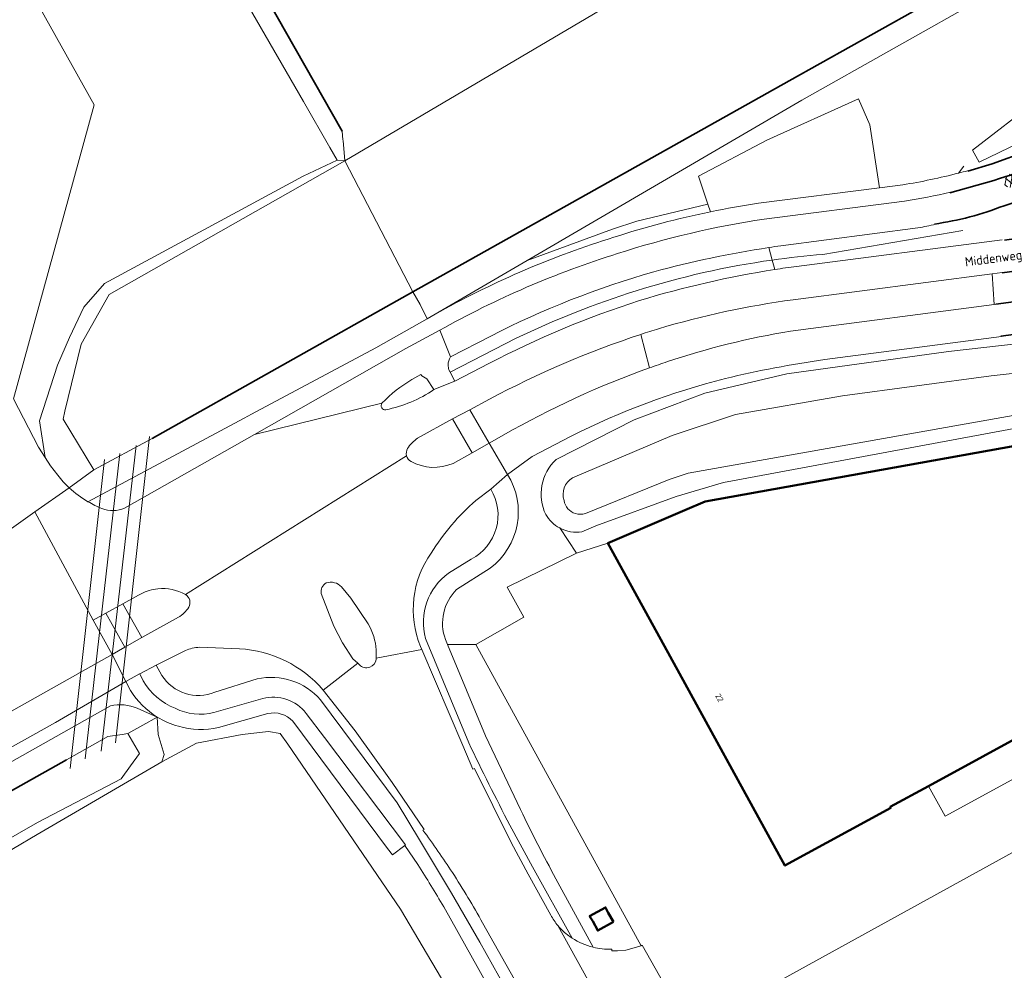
# Model space of a CAD drawing. Header units: metres. Extents: x 113441 to 115918, y 474822 to 477887.
# Tile 79 of 145: x 114258 to 114365, y 476335 to 476439. Entities that reach past the tile are written whole.
import ezdxf
from ezdxf.enums import TextEntityAlignment as Align

# ---------------------------------------------------------------- set-up
doc = ezdxf.new("R2010")
doc.units = ezdxf.units.M
doc.layers.get('0').update_dxf_attribs({"color": 252})
for name, color, linetype, lineweight in [('B-WE-GK-BESCHOEIING-G', 252, 'GK-BESCHOEIING', 35), ('B-WE-GR-GRAS-GV', 252, 'Continuous', 13), ('B-WE-GR-GROENVOORZIENING-GV', 252, 'Continuous', 18), ('B-WE-IE-TERREINAFSCHEIDING_KUNSTMATIG_HEKWERK-G', 252, 'IE-TERREINAFSCHEIDING-KUNSTMATIG', 18), ('B-WE-KW-KUNSTWERK_DUIKER-G', 252, 'Continuous', 18), ('B-WE-OG-BEBOUWING-GV', 7, 'Continuous', 50), ('B-WE-OG-BEBOUWING-T18', 7, 'Continuous', 50), ('B-WE-OG-BEBOUWING_LAGE TRAFO-GV', 7, 'Continuous', 50), ('B-WE-OG-TERREIN_CULTUURSCHEIDING-G', 7, 'Continuous', 18), ('B-WE-OG-TERREIN_ERF-GV', 252, 'Continuous', 18), ('B-WE-OG-TOPOGRAFIE-T18', 7, 'Continuous', 18), ('B-WE-OG-WATER-GV', 252, 'Continuous', 18), ('B-WE-OG-WATER_SLOOT-GV', 252, 'Continuous', 18), ('B-WE-OG-WEG-GV', 252, 'Continuous', 18), ('B-WE-VH-KANTVERHARDING_ASFALT-G', 60, 'Continuous', 35), ('B-WE-VH-KANTVERHARDING_BETONSTRAATSTEEN-G', 60, 'Continuous', 35), ('B-WE-VH-VERHARDING_ASFALT-S', 252, 'Continuous', 18), ('B-WE-VH-VERHARDING_GESLOTEN-GV', 252, 'Continuous', 18), ('B-WE-VH-VERHARDING_OPEN-GV', 252, 'Continuous', 18)]:
    doc.layers.add(name, color=color, linetype=linetype, lineweight=lineweight)
doc.layers.get('0').freeze()
doc.styles.add('NLCS-ISO', font='NLCS-ISO.ttf')
doc.styles.add('NLCS-ISO-ANNOTATIEF-T18', font='NLCS-ISO.ttf', dxfattribs={"height": 1.8})
doc.linetypes.add('GK-BESCHOEIING', pattern='A,30,-5,[1,NLCS.SHX,S=1,R=0,X=0,Y=0],-5', length=40)
doc.linetypes.add('IE-TERREINAFSCHEIDING-KUNSTMATIG', pattern='A,4,[82,NLCS.SHX,S=0.75,R=90,X=0,Y=0],4,-2', length=10)

# ---------------------------------------------------------------- blocks, each defined once
blk = doc.blocks.new('SVH-ASFALT-SO')
at = {"ltscale": 0.1}
for p, q in [((-2.02, 1.3), (-1.1, 2.9)), ((0.22, -0.04), (-1.38, 2.73)), ((-1.15, 0.42), (0.57, 3.38)), ((1.65, -0.13), (-0.28, 3.22)), ((0, 0), (1.96, 3.4)), ((2.92, 0.07), (0.99, 3.42)), ((1.31, -0.14), (3.19, 3.13)), ((4.02, 0.57), (2.43, 3.33)), ((2.79, 0.04), (4.24, 2.55)), ((4.7, 1.8), (4.29, 2.51)), ((-1.63, 0.76), (-2.07, 1.52))]:
    blk.add_line(p, q, dxfattribs=at)
at = {"style": 'NLCS-ISO'}
blk.add_attdef('KLEUR', text='', height=1.8, dxfattribs=at).set_placement((6.35, 1.54), align=Align.MIDDLE_LEFT)
at = {"style": 'NLCS-ISO', "flags": 1}
blk.add_attdef('FUNCTIE', text='', height=1.8, dxfattribs=at).set_placement((0.87, -2.83), align=Align.MIDDLE_CENTER)

msp = doc.modelspace()

# ---------------------------------------------------------------- linework, layer by layer
at = {"layer": 'B-WE-GK-BESCHOEIING-G', "ltscale": 0.5, "flags": 128}
for points in [[(114240.808, 476519.085), (114240.656, 476518.651), (114266.306, 476473.399), (114292.698, 476426.926)], [(114361.751, 476443.796), (114341.451, 476432.427), (114300.422, 476409.377)], [(114300.422, 476409.377), (114271.958, 476393.386)], [(114262.625, 476358.32), (114229.769, 476339.913), (114226.369, 476339.13), (114225.153, 476338.435)]]:
    msp.add_lwpolyline(points, dxfattribs=at)
at = {"layer": 'B-WE-GR-GRAS-GV'}
for points in [[(114205.258, 476537.685), (114265.655, 476429.796), (114256.85, 476397.717), (114259.577, 476392.449), (114260.307, 476391.301), (114259.665, 476395.309), (114261.655, 476401.394), (114262.957, 476404.427), (114264.526, 476407.719), (114266.784, 476410.293), (114288.437, 476422.023), (114292.154, 476423.748), (114291.351, 476425.143), (114288.471, 476430.149), (114261.354, 476477.128)], [(114362.991, 476441.7), (114342.829, 476430.296), (114312.872, 476412.813), (114322.195, 476416.242), (114324.836, 476417.084), (114332.6, 476418.958), (114331.565, 476422.002), (114339.02, 476425.944), (114349.022, 476430.43), (114350.25, 476427.62), (114351.323, 476420.741), (114353.856, 476421.064)], [(114359.949, 476422.345), (114360.523, 476423.111)], [(114272.517, 476363.003), (114272.626, 476361.08), (114273.283, 476358.922), (114273.003, 476358.133), (114276.818, 476360.148), (114281.792, 476361.101), (114284.65, 476361.418), (114285.92, 476361.207), (114286.767, 476360.042), (114299.043, 476342.051), (114312.272, 476319.72), (114345.293, 476261.405), (114363.528, 476229.93), (114375.138, 476207.219), (114376.831, 476202.668), (114376.937, 476198.752), (114375.243, 476192.614), (114373.127, 476189.439), (114369.528, 476186.052), (114359.686, 476179.702), (114327.595, 476161.544), (114283.635, 476137.828), (114197.91, 476090.203)], [(114284.585, 476363.372), (114279.2, 476361.877)], [(114300.953, 476346.915), (114299.52, 476348.972), (114298.177, 476347.965), (114297.652, 476348.665), (114287.306, 476362.566)], [(114375.138, 476207.219), (114363.528, 476229.93), (114345.293, 476261.405), (114312.272, 476319.72), (114299.043, 476342.051), (114286.767, 476360.042), (114285.92, 476361.207), (114284.65, 476361.418), (114281.792, 476361.101), (114276.818, 476360.148), (114273.003, 476358.133), (114259.436, 476350.173), (114256.847, 476348.654), (114233.293, 476334.834), (114233.17, 476334.374), (114233.294, 476334.128), (114233.451, 476332.157), (114320.991, 476177.302)], [(114358.791, 476244.169), (114344.315, 476269.943), (114323.759, 476306.552), (114303.77, 476342.284)]]:
    msp.add_lwpolyline(points, dxfattribs=at)
for points in [[(114353.856, 476421.064, 0.022177), (114359.949, 476422.345)], [(114274.833, 476361.993, -0.0698457), (114272.517, 476363.003)], [(114287.306, 476362.566, 0.2664018), (114284.585, 476363.372)], [(114279.2, 476361.877, -0.1383916), (114274.833, 476361.993)], [(114303.77, 476342.284, 0.007701), (114300.953, 476346.915)]]:
    msp.add_lwpolyline(points, format="xyb", dxfattribs=at)
msp.add_lwpolyline([(114482.256, 476236.941), (114480.587, 476240.26), (114478.259, 476244.889), (114432.104, 476325.233), (114431.375, 476327.109), (114421.078, 476345.58), (114419.601, 476349.488), (114412.393, 476365.122), (114410.735, 476369.778), (114406.141, 476370.46), (114330.455, 476328.733), (114383.286, 476236.035), (114404.39, 476245.079), (114409.788, 476244.92), (114418.837, 476244.285)], close=True, dxfattribs=at)
at = {"layer": 'B-WE-GR-GROENVOORZIENING-GV'}
for points in [[(114338.116, 476419.054), (114351.323, 476420.741), (114350.25, 476427.62), (114349.022, 476430.43), (114339.02, 476425.944), (114331.565, 476422.002), (114332.6, 476418.958)], [(114360.523, 476423.111), (114359.949, 476422.345)], [(114332.883, 476418.126), (114332.6, 476418.958), (114324.836, 476417.084), (114322.195, 476416.242), (114312.872, 476412.813), (114301.978, 476406.455), (114303.394, 476407.252)], [(114332.6, 476418.958), (114332.883, 476418.126)], [(114355.516, 476416.359), (114340.57, 476414.42)], [(114360.409, 476416.074), (114345.15, 476413.472)], [(114345.15, 476413.472), (114360.409, 476416.074)], [(114342.256, 476412.169), (114364.715, 476415.079)], [(114339.231, 476414.221), (114339.607, 476412.859)], [(114339.607, 476412.859), (114339.892, 476411.824)], [(114363.843, 476408.021), (114363.609, 476411.364), (114341.9, 476408.529)], [(114341.607, 476405.108), (114363.843, 476408.021)], [(114316.031, 476391.096), (114324.552, 476395.438), (114332.267, 476398.349), (114341.21, 476400.463), (114358.851, 476402.894), (114368.805, 476404.001)], [(114325.279, 476404.753), (114326.236, 476401.103)], [(114364.64, 476404.532), (114345.352, 476402.014)], [(114388.202, 476396.554), (114390.989, 476397.958), (114390.492, 476398.899), (114388.479, 476398.56), (114383.249, 476397.678), (114334.292, 476388.593), (114329.146, 476387.076), (114320.357, 476383.847), (114318.858, 476383.203)], [(114316.427, 476383.632), (114318.249, 476380.87), (114321.682, 476381.983), (114330.09, 476385.58), (114332.286, 476386.519), (114388.202, 476396.554)], [(114317.686, 476393.661), (114313.423, 476391.419), (114310.74, 476389.474)], [(114308.903, 476387.86), (114307.282, 476386.629)], [(114303.961, 476371.449), (114304.188, 476370.918), (114307.265, 476370.92), (114312.51, 476373.893), (114310.709, 476377.156), (114318.249, 476380.87), (114316.427, 476383.632)], [(114304.306, 476378.707), (114306.781, 476380.228)], [(114308.844, 476379.243), (114305.184, 476376.9)], [(114295.519, 476373.169), (114293.658, 476375.988), (114292.626, 476377.216)], [(114270.766, 476376.456), (114270.485, 476376.301), (114268.777, 476375.356), (114270.846, 476371.676), (114274.827, 476373.882)], [(114290.42, 476376.478), (114291.797, 476372.921), (114292.725, 476371.115), (114293.874, 476369.351)], [(114306.511, 476360.189), (114301.793, 476371.567)], [(114281.492, 476370.442), (114277.135, 476370.612)], [(114301.227, 476370.715), (114301.375, 476370.368), (114305.853, 476359.882), (114306.96, 476357.301), (114307.117, 476357.391), (114311.133, 476349.297), (114312.98, 476345.876), (114312.997, 476345.854), (114315.457, 476341.402)], [(114307.265, 476370.92), (114304.188, 476370.918), (114308.318, 476360.945), (114312.164, 476352.898)], [(114322.103, 476337.672), (114322.119, 476337.506), (114322.739, 476337.511), (114323.629, 476337.553), (114325.33, 476338.056), (114307.265, 476370.92)], [(114275.586, 476370.263), (114272.388, 476368.675), (114273.019, 476367.537)], [(114296.395, 476369.291), (114296.395, 476369.408), (114296.396, 476370.322)], [(114293.874, 476369.351), (114294.4, 476368.862), (114294.572, 476368.703)], [(114269.599, 476365.894), (114269.096, 476366.869), (114261.409, 476362.417), (114226.702, 476343.014), (114218.399, 476337.871), (114213.575, 476337.618), (114213.328, 476337.936), (114213.298, 476337.974), (114212.581, 476337.575), (114209.288, 476335.743), (114185.074, 476322.273), (114163.052, 476310.111), (114151.733, 476303.769), (114145.909, 476300.204)], [(114278.818, 476365.706), (114283.419, 476367.159)], [(114301.501, 476350.664), (114301.65, 476350.75), (114298.163, 476355.875), (114294.127, 476361.494), (114290.614, 476365.942)], [(114143.918, 476297.87), (114143.456, 476296.574), (114143.678, 476296.701), (114143.924, 476296.84), (114144.92, 476297.344), (114192.556, 476323.066), (114210.299, 476332.33), (114228.404, 476342.22), (114267.421, 476364.207)], [(114290.337, 476364.888), (114298.702, 476353.642), (114301.13, 476349.609), (114304.616, 476343.776), (114307.71, 476338.426), (114311.154, 476332.265), (114323.352, 476310.487), (114338.872, 476282.964), (114354.2, 476255.571), (114359.786, 476245.651)], [(114270.345, 476363.961), (114272.517, 476363.003)], [(114317.794, 476338.881), (114313.461, 476346.659), (114311, 476351.2)], [(114316.01, 476345.352), (114320.067, 476337.894)], [(114363.292, 476238.426), (114371.014, 476221.128), (114373.465, 476216.347), (114375.834, 476217.481), (114374.21, 476220.489), (114373.317, 476222.293), (114369.89, 476230.039), (114369.388, 476230.905), (114366.792, 476235.575), (114361.466, 476245.054), (114357.333, 476252.437), (114351.215, 476263.377), (114345.972, 476272.685), (114341.234, 476281.179), (114336.595, 476289.484), (114331.722, 476298.142), (114327.095, 476306.43), (114321.787, 476315.994), (114321.283, 476316.809), (114316.982, 476324.515), (114312.299, 476332.951), (114308.022, 476340.547)]]:
    msp.add_lwpolyline(points, dxfattribs=at)
for points in [[(114359.949, 476422.345, 0.0036256), (114360.927, 476422.604, 0.0036256)], [(114332.883, 476418.126, -0.0133959), (114338.116, 476419.054)], [(114322.338, 476415.348, -0.0272089), (114332.883, 476418.126)], [(114357.434, 476416.762, -0.0056069), (114355.516, 476416.359)], [(114303.394, 476407.252, -0.051102), (114322.338, 476415.348)], [(114340.57, 476414.42, 0.0023007), (114339.231, 476414.221)], [(114345.15, 476413.472, 0.0149703), (114339.607, 476412.859)], [(114339.607, 476412.859, -0.0149703), (114345.15, 476413.472)], [(114339.892, 476411.824, -0.0055054), (114342.256, 476412.169)], [(114341.9, 476408.529, 0.0390239), (114327.217, 476405.37)], [(114327.217, 476405.37, 0.0048132), (114325.279, 476404.753)], [(114328.176, 476401.773, -0.0391587), (114341.607, 476405.108)], [(114326.236, 476401.103, -0.0049234), (114328.176, 476401.773)], [(114345.352, 476402.014, 0.0225454), (114334.499, 476399.937)], [(114334.499, 476399.937, 0.054562), (114317.686, 476393.661)], [(114314.91, 476385.089, -0.3283398), (114316.031, 476391.096)], [(114310.74, 476389.474, -0.3890404), (114308.844, 476379.243)], [(114306.781, 476380.228, 0.4350358), (114308.903, 476387.86)], [(114307.282, 476386.629, 0.0732106), (114302.406, 476380.89)], [(114316.427, 476383.632, -0.1369951), (114314.91, 476385.089)], [(114318.858, 476383.203, -0.161637), (114316.427, 476383.632)], [(114302.406, 476380.89, 0.255738), (114301.227, 476370.715)], [(114301.793, 476371.567, -0.3119798), (114304.306, 476378.707)], [(114272.583, 476376.991, 0.0943882), (114270.766, 476376.456)], [(114275.602, 476376.368, 0.159067), (114272.583, 476376.991)], [(114290.95, 476377.645, 0.3260298), (114290.42, 476376.478)], [(114292.626, 476377.216, 0.2742361), (114290.95, 476377.645)], [(114305.184, 476376.9, 0.2926582), (114303.961, 476371.449)], [(114275.952, 476374.979, 0.4097594), (114275.602, 476376.368)], [(114274.827, 476373.882, 0.1221789), (114275.952, 476374.979)], [(114296.396, 476370.322, 0.1277986), (114295.519, 476373.169)], [(114277.135, 476370.612, 0.0871414), (114275.586, 476370.263)], [(114290.614, 476365.942, 0.2052095), (114281.492, 476370.442)], [(114294.572, 476368.703, 0.2973584), (114295.705, 476368.436)], [(114295.705, 476368.436, 0.2788942), (114296.395, 476369.291)], [(114273.019, 476367.537, 0.3582193), (114278.818, 476365.706)], [(114283.419, 476367.159, -0.2717656), (114290.337, 476364.888)], [(114272.517, 476363.003, -0.1146328), (114269.599, 476365.894)], [(114267.421, 476364.207, -0.1626072), (114270.345, 476363.961)], [(114311, 476351.2, -0.0098311), (114306.511, 476360.189)], [(114312.164, 476352.898, 0.0120699), (114316.01, 476345.352)], [(114304.721, 476346.036, 0.0165666), (114301.501, 476350.664)], [(114308.022, 476340.547, 0.0155987), (114304.721, 476346.036)], [(114315.457, 476341.402, 0.0511136), (114316.24, 476340.248)], [(114316.24, 476340.248, 0.0608066), (114317.438, 476339.127)], [(114317.438, 476339.127, 0.0128597), (114317.794, 476338.881)], [(114320.067, 476337.894, 0.0688012), (114322.103, 476337.672)]]:
    msp.add_lwpolyline(points, format="xyb", dxfattribs=at)
msp.add_lwpolyline([(114321.434, 476342.238), (114321.699, 476341.656), (114322.306, 476340.66), (114320.581, 476339.699), (114320.057, 476340.742), (114319.685, 476341.287)], close=True, dxfattribs=at)
at = {"layer": 'B-WE-IE-TERREINAFSCHEIDING_KUNSTMATIG_HEKWERK-G'}
for points in [[(114388.202, 476396.554), (114390.989, 476397.958), (114406.141, 476370.46), (114330.455, 476328.733), (114328.581, 476332.143)], [(114325.33, 476338.056), (114307.265, 476370.92)]]:
    msp.add_lwpolyline(points, dxfattribs=at)
at = {"layer": 'B-WE-KW-KUNSTWERK_DUIKER-G'}
for points in [[(114267.983, 476360.201), (114271.686, 476393.611)], [(114270.215, 476392.633), (114266.399, 476359.286)], [(114266.78, 476391.09), (114263.015, 476357.372)], [(114264.65, 476358.442), (114268.436, 476391.738)]]:
    msp.add_lwpolyline(points, dxfattribs=at)
at = {"layer": 'B-WE-OG-BEBOUWING-GV'}
msp.add_lwpolyline([(114388.202, 476396.554), (114332.286, 476386.519), (114330.09, 476385.58), (114321.682, 476381.983), (114327.848, 476370.752), (114341.001, 476346.794), (114352.547, 476353.089), (114352.489, 476353.194), (114356.677, 476355.477), (114374.044, 476364.946), (114375.844, 476361.644), (114375.911, 476361.521), (114400.236, 476375.282)], close=True, dxfattribs=at)
at = {"layer": 'B-WE-OG-BEBOUWING_LAGE TRAFO-GV'}
msp.add_lwpolyline([(114322.306, 476340.66), (114321.699, 476341.656), (114321.434, 476342.238), (114319.685, 476341.287), (114320.057, 476340.742), (114320.581, 476339.699)], close=True, dxfattribs=at)
at = {"layer": 'B-WE-OG-TERREIN_CULTUURSCHEIDING-G'}
msp.add_lwpolyline([(114369.523, 476433.174), (114368.621, 476430.387), (114361.472, 476424.859), (114362.187, 476423.523), (114374.223, 476429.352), (114380.352, 476435.646), (114380.022, 476438.259), (114376.46, 476441.871), (114369.523, 476433.174)], dxfattribs=at)
at = {"layer": 'B-WE-OG-TERREIN_ERF-GV'}
for points in [[(114390.989, 476397.958), (114388.202, 476396.554), (114400.236, 476375.282), (114375.911, 476361.521), (114375.844, 476361.644), (114358.477, 476352.176), (114356.677, 476355.477), (114352.489, 476353.194), (114352.547, 476353.089), (114341.001, 476346.794), (114327.848, 476370.752), (114321.682, 476381.983), (114318.249, 476380.87), (114310.709, 476377.156), (114312.51, 476373.893), (114307.265, 476370.92), (114325.33, 476338.056), (114325.378, 476338.079), (114325.425, 476338.101), (114328.719, 476332.256), (114328.65, 476332.2), (114328.581, 476332.143), (114330.455, 476328.733), (114406.141, 476370.46)], [(114375.844, 476361.644), (114374.044, 476364.946), (114356.677, 476355.477), (114358.477, 476352.176)]]:
    msp.add_lwpolyline(points, close=True, dxfattribs=at)
at = {"layer": 'B-WE-OG-WATER-GV'}
for points in [[(114292.981, 476423.698), (114380.659, 476475.443), (114326.243, 476569.95), (114324.876, 476571.503), (114324.077, 476568.462), (114324.065, 476568.419), (114324.038, 476568.315), (114241.939, 476522.082), (114241.841, 476522.027), (114240.808, 476519.085), (114240.656, 476518.651), (114266.306, 476473.399), (114292.698, 476426.926), (114292.781, 476425.982), (114292.789, 476425.888)], [(114300.422, 476409.377), (114292.981, 476423.698), (114267.265, 476409.117), (114264.217, 476403.689), (114262.451, 476396.361), (114262.245, 476395.508), (114265.616, 476389.955), (114271.958, 476393.386)]]:
    msp.add_lwpolyline(points, close=True, dxfattribs=at)
for points in [[(114387.681, 476458.318), (114387.834, 476458.404), (114390.948, 476457.574), (114385.692, 476466.702), (114380.659, 476475.443), (114292.981, 476423.698), (114300.422, 476409.377), (114341.451, 476432.427), (114361.751, 476443.796)], [(114369.765, 476400.931), (114363.5, 476400.213), (114347.281, 476398.052), (114335.595, 476396.013), (114328.691, 476393.728), (114317.823, 476389.089)], [(114319.227, 476385.213), (114328.368, 476388.924), (114330.437, 476389.591), (114385.97, 476399.449)], [(114234.266, 476337.053), (114259.45, 476351.48), (114268.602, 476356.276), (114269.616, 476357.697), (114270.576, 476359.042), (114269.299, 476361.196), (114268.695, 476361.108), (114267.143, 476360.881), (114262.625, 476358.32), (114229.769, 476339.913)]]:
    msp.add_lwpolyline(points, dxfattribs=at)
for points in [[(114317.823, 476389.089, 0.351736), (114316.901, 476386.618)], [(114316.901, 476386.618, 0.2837163), (114318.141, 476385.203)], [(114318.141, 476385.203, 0.1547), (114319.227, 476385.213)]]:
    msp.add_lwpolyline(points, format="xyb", dxfattribs=at)
at = {"layer": 'B-WE-OG-WATER_SLOOT-GV'}
for points in [[(114261.354, 476477.128), (114288.471, 476430.149), (114291.351, 476425.143), (114292.154, 476423.748), (114292.981, 476423.698), (114292.789, 476425.888), (114292.781, 476425.982), (114292.698, 476426.926), (114266.306, 476473.399)], [(114361.751, 476443.796), (114341.451, 476432.427), (114300.422, 476409.377), (114301.206, 476408.016), (114301.978, 476406.455), (114312.872, 476412.813), (114342.829, 476430.296), (114362.991, 476441.7)], [(114265.616, 476389.955), (114262.245, 476395.508), (114262.451, 476396.361), (114264.217, 476403.689), (114267.265, 476409.117), (114292.981, 476423.698), (114292.154, 476423.748), (114288.437, 476422.023), (114266.784, 476410.293), (114264.526, 476407.719), (114262.957, 476404.427), (114261.655, 476401.394), (114259.665, 476395.309), (114260.307, 476391.301), (114260.87, 476390.4), (114261.661, 476389.387)], [(114296.363, 476403.278), (114301.978, 476406.455), (114301.206, 476408.016), (114300.422, 476409.377), (114271.958, 476393.386), (114265.616, 476389.955), (114262.915, 476388.016)], [(114368.805, 476404.001), (114358.851, 476402.894), (114341.21, 476400.463), (114332.267, 476398.349), (114324.552, 476395.438), (114316.031, 476391.096)], [(114264.963, 476386.496), (114282.016, 476395.61), (114282.81, 476396.035), (114296.363, 476403.278)], [(114317.823, 476389.089), (114328.691, 476393.728), (114335.595, 476396.013), (114347.281, 476398.052), (114363.5, 476400.213), (114369.765, 476400.931)], [(114318.858, 476383.203), (114320.357, 476383.847), (114329.146, 476387.076), (114334.292, 476388.593), (114383.249, 476397.678), (114388.479, 476398.56), (114388.348, 476400.294)], [(114385.97, 476399.449), (114330.437, 476389.591), (114328.368, 476388.924), (114319.227, 476385.213)], [(114262.915, 476388.016), (114265.616, 476389.955)], [(114267.421, 476364.207), (114228.404, 476342.22), (114210.299, 476332.33), (114192.556, 476323.066), (114144.92, 476297.344), (114143.924, 476296.84), (114143.324, 476294.71), (114143.146, 476294.078), (114144.031, 476294.52), (114146.2, 476295.54), (114162, 476304.17), (114207.654, 476329.517)], [(114207.654, 476329.517), (114210.844, 476330.256), (114225.153, 476338.435), (114226.369, 476339.13), (114229.769, 476339.913), (114262.625, 476358.32), (114267.143, 476360.881), (114268.695, 476361.108), (114269.299, 476361.196), (114270.931, 476362.112), (114272.517, 476363.003), (114270.345, 476363.961)], [(114320.991, 476177.302), (114233.451, 476332.157), (114233.294, 476334.128), (114233.17, 476334.374), (114233.293, 476334.834), (114256.847, 476348.654), (114259.436, 476350.173), (114273.003, 476358.133), (114273.283, 476358.922), (114272.626, 476361.08), (114272.517, 476363.003), (114270.931, 476362.112), (114269.299, 476361.196), (114270.576, 476359.042), (114269.616, 476357.697), (114268.602, 476356.276), (114259.45, 476351.48), (114234.266, 476337.053), (114231.043, 476335), (114236.652, 476324.957), (114248.789, 476303.279), (114267.248, 476269.971), (114286.456, 476236.575), (114306.413, 476200.497)]]:
    msp.add_lwpolyline(points, dxfattribs=at)
for points in [[(114316.031, 476391.096, 0.3283398), (114314.91, 476385.089)], [(114261.661, 476389.387, 0.0407658), (114262.915, 476388.016)], [(114316.901, 476386.618, -0.351736), (114317.823, 476389.089)], [(114262.915, 476388.016, 0.0556149), (114264.963, 476386.496)], [(114318.141, 476385.203, -0.2837163), (114316.901, 476386.618)], [(114314.91, 476385.089, 0.1369951), (114316.427, 476383.632)], [(114319.227, 476385.213, -0.1547), (114318.141, 476385.203)], [(114316.427, 476383.632, 0.161637), (114318.858, 476383.203)], [(114270.345, 476363.961, 0.1626072), (114267.421, 476364.207)]]:
    msp.add_lwpolyline(points, format="xyb", dxfattribs=at)
at = {"layer": 'B-WE-OG-WEG-GV'}
for points in [[(114339.231, 476414.221, 0.0269478), (114326.683, 476411.582)], [(114324.762, 476409.501, -0.0411509), (114339.607, 476412.859)], [(114339.607, 476412.859, 0.0411509), (114324.762, 476409.501)], [(114326.683, 476411.582, 0.0478269), (114308.897, 476404.569)], [(114325.123, 476408.442, -0.0345303), (114339.892, 476411.824)], [(114311.687, 476404.323, -0.0360893), (114324.762, 476409.501)], [(114324.762, 476409.501, 0.0360893), (114311.687, 476404.323)], [(114308.713, 476401.575, -0.0420752), (114325.123, 476408.442)], [(114325.279, 476404.753, 0.0432418), (114308.776, 476397.685)], [(114304.514, 476402.288, 0.1377989), (114304.259, 476401.414)], [(114304.259, 476401.414, 0.0786219), (114304.338, 476400.891)], [(114310.33, 476393.786, -0.0440649), (114326.236, 476401.103)], [(114300.309, 476399.818, 0.0705946), (114297.038, 476397.248)], [(114297.466, 476396.523, 0.0965843), (114302.71, 476398.725)], [(114297.038, 476397.248, 0.6678635), (114297.466, 476396.523)], [(114300.917, 476393.432, 0.0794602), (114299.816, 476392.297)], [(114299.816, 476392.297, 0.1928792), (114299.729, 476391.514)], [(114299.729, 476391.514, 0.1936078), (114300.207, 476390.886)], [(114300.207, 476390.886, 0.2331514), (114304.789, 476390.672)]]:
    msp.add_lwpolyline(points, format="xyb", dxfattribs=at)
for points in [[(114339.607, 476412.859), (114339.231, 476414.221)], [(114339.892, 476411.824), (114339.607, 476412.859)], [(114364.694, 476411.506), (114363.609, 476411.364), (114363.843, 476408.021), (114363.999, 476408.041)], [(114304.338, 476400.891), (114304.478, 476400.625), (114311.687, 476404.323)], [(114311.687, 476404.323), (114304.478, 476400.625), (114305.003, 476399.63), (114308.713, 476401.575)], [(114308.897, 476404.569), (114304.514, 476402.288)], [(114326.236, 476401.103), (114325.279, 476404.753)], [(114302.71, 476398.725), (114301.941, 476399.912), (114301.384, 476400.228), (114301.287, 476400.368), (114300.309, 476399.818)], [(114308.776, 476397.685), (114306.61, 476396.517), (114308.726, 476392.865), (114310.33, 476393.786)], [(114304.714, 476395.545), (114300.917, 476393.432)], [(114304.789, 476390.672), (114306.869, 476391.84), (114304.714, 476395.545)]]:
    msp.add_lwpolyline(points, dxfattribs=at)
at = {"layer": 'B-WE-VH-KANTVERHARDING_ASFALT-G'}
for points in [[(114364.955, 476415.024), (114368.645, 476415.527), (114376.308, 476416.502), (114382.705, 476417.306, 0.0866628), (114397.049, 476421.861), (114402.38, 476424.923), (114403.949, 476425.986), (114404.259, 476427.212), (114405.438, 476427.857), (114406.156, 476427.453), (114408.214, 476430.932), (114413.101, 476439.403), (114412.048, 476447.387), (114411.671, 476447.956), (114410.669, 476447.389), (114403.741, 476443.47), (114398.479, 476440.45), (114394.034, 476437.692, 0.0675352), (114386.473, 476431.566), (114381.509, 476426.948, -0.1000258), (114367.923, 476419.801), (114364.902, 476418.789, -0.059582), (114357.305, 476416.791)], [(114358.996, 476420.179), (114363.808, 476421.554, 0.0356545), (114373.135, 476425.159, 0.0740444), (114381.895, 476431.334), (114385.723, 476435.09, -0.078166), (114394.022, 476442.221)], [(114363.998, 476408.047), (114375.25, 476409.519), (114384.43, 476410.687, 0.036718), (114391.026, 476412.06, 0.1660994), (114392.34, 476412.946), (114394.169, 476415.308, -0.0935272), (114395.136, 476416.24), (114398.315, 476418.069), (114407.272, 476423.178), (114414.626, 476427.338), (114414.401, 476427.688), (114411.134, 476425.838), (114404.31, 476421.949), (114398.731, 476418.78, -0.0888488), (114383.591, 476413.917), (114374.886, 476412.84), (114364.69, 476411.464)], [(114424.962, 476417.596), (114412.865, 476417.779), (114411.633, 476417.808), (114411.519, 476416.873), (114410.45, 476416.37), (114408.934, 476416.864), (114400.883, 476412.277, -0.088666), (114388.094, 476407.61), (114384.416, 476407.14), (114374.957, 476405.926), (114364.543, 476404.544)]]:
    msp.add_lwpolyline(points, format="xyb", dxfattribs=at)
at = {"layer": 'B-WE-VH-KANTVERHARDING_BETONSTRAATSTEEN-G'}
msp.add_lwpolyline([(114409.139, 476452.633), (114401.675, 476448.372), (114394.882, 476444.562), (114394.827, 476444.668), (114392.833, 476443.607, 0.0659288), (114386.579, 476438.598), (114384.155, 476436.084), (114380.239, 476432.288, -0.0762615), (114372.001, 476426.607), (114367.418, 476424.732), (114363.62, 476423.359), (114360.966, 476422.555)], format="xyb", dxfattribs=at)
at = {"layer": 'B-WE-VH-VERHARDING_GESLOTEN-GV'}
for points in [[(114261.661, 476389.387), (114260.87, 476390.4), (114260.307, 476391.301), (114259.577, 476392.449), (114256.85, 476397.717), (114265.655, 476429.796), (114205.258, 476537.685)], [(114354.042, 476419.284), (114338.737, 476417.316)], [(114340.57, 476414.42), (114355.516, 476416.359)], [(114364.715, 476415.079), (114342.256, 476412.169)], [(114341.9, 476408.529), (114363.609, 476411.364), (114364.694, 476411.506)], [(114363.999, 476408.041), (114363.843, 476408.021), (114341.607, 476405.108)], [(114304.514, 476402.288), (114303.333, 476405.194), (114299.65, 476403.208), (114283.139, 476393.836), (114297.038, 476397.248)], [(114303.333, 476405.194), (114304.514, 476402.288), (114308.897, 476404.569)], [(114345.352, 476402.014), (114364.64, 476404.532)], [(114300.309, 476399.818), (114301.287, 476400.368), (114301.384, 476400.228), (114301.941, 476399.912), (114302.71, 476398.725), (114305.003, 476399.63), (114304.478, 476400.625)], [(114308.713, 476401.575), (114305.003, 476399.63), (114302.71, 476398.725)], [(114304.478, 476400.625), (114304.338, 476400.891)], [(114300.917, 476393.432), (114304.714, 476395.545), (114306.61, 476396.517), (114308.776, 476397.685)], [(114297.038, 476397.248), (114283.139, 476393.836), (114268.954, 476385.784)], [(114310.33, 476393.786), (114308.726, 476392.865), (114310.74, 476389.474), (114313.423, 476391.419), (114317.686, 476393.661)], [(114307.282, 476386.629), (114308.903, 476387.86), (114310.74, 476389.474), (114308.726, 476392.865), (114306.869, 476391.84), (114304.789, 476390.672)], [(114299.729, 476391.514), (114275.602, 476376.368)], [(114275.602, 476376.368), (114299.729, 476391.514)], [(114310.74, 476389.474), (114308.903, 476387.86)], [(114255.598, 476382.841), (114259.179, 476385.374), (114262.915, 476388.016)], [(114262.915, 476388.016), (114259.179, 476385.374), (114265.517, 476373.572), (114266.918, 476374.338), (114268.777, 476375.356), (114270.485, 476376.301), (114270.766, 476376.456)], [(114267.607, 476369.837), (114265.517, 476373.572), (114259.179, 476385.374), (114255.598, 476382.841)], [(114306.781, 476380.228), (114304.306, 476378.707)], [(114305.184, 476376.9), (114308.844, 476379.243)], [(114292.626, 476377.216), (114293.658, 476375.988), (114295.519, 476373.169)], [(114290.614, 476365.942), (114294.4, 476368.862), (114293.874, 476369.351), (114292.725, 476371.115), (114291.797, 476372.921), (114290.42, 476376.478)], [(114274.827, 476373.882), (114270.846, 476371.676), (114269, 476370.628), (114267.607, 476369.837), (114269.096, 476366.869), (114270.59, 476367.734), (114270.603, 476367.709), (114272.388, 476368.675), (114275.586, 476370.263)], [(114301.793, 476371.567), (114306.511, 476360.189)], [(114277.135, 476370.612), (114281.492, 476370.442)], [(114296.396, 476370.322), (114296.395, 476369.408), (114301.375, 476370.368), (114301.227, 476370.715)], [(114308.318, 476360.945), (114304.188, 476370.918), (114303.961, 476371.449)], [(114218.384, 476350.703), (114210.854, 476341.108), (114206.989, 476338.969), (114209.288, 476335.743), (114212.581, 476337.575), (114213.298, 476337.974), (114213.328, 476337.936), (114226.15, 476346.501), (114267.607, 476369.837)], [(114315.457, 476341.402), (114312.997, 476345.854), (114312.98, 476345.876), (114311.133, 476349.297), (114307.117, 476357.391), (114306.96, 476357.301), (114305.853, 476359.882), (114301.375, 476370.368), (114296.395, 476369.408), (114296.395, 476369.291)], [(114273.019, 476367.537), (114272.388, 476368.675), (114270.603, 476367.709), (114271, 476366.936)], [(114294.572, 476368.703), (114294.4, 476368.862), (114290.614, 476365.942), (114294.127, 476361.494), (114298.163, 476355.875), (114301.65, 476350.75), (114301.501, 476350.664)], [(114283.419, 476367.159), (114278.818, 476365.706)], [(114278.712, 476363.486), (114284.04, 476365.017)], [(114298.702, 476353.642), (114290.337, 476364.888)], [(114288.771, 476363.406), (114290.776, 476360.778), (114299.611, 476349.049), (114299.52, 476348.972), (114300.953, 476346.915)], [(114312.164, 476352.898), (114308.318, 476360.945)], [(114359.786, 476245.651), (114354.2, 476255.571), (114338.872, 476282.964), (114323.352, 476310.487), (114311.154, 476332.265), (114307.71, 476338.426), (114304.616, 476343.776), (114301.13, 476349.609), (114298.702, 476353.642)], [(114311, 476351.2), (114313.461, 476346.659), (114317.794, 476338.881)], [(114320.067, 476337.894), (114316.01, 476345.352)], [(114303.77, 476342.284), (114323.759, 476306.552), (114344.315, 476269.943), (114358.791, 476244.169)], [(114308.022, 476340.547), (114312.299, 476332.951), (114316.982, 476324.515), (114321.283, 476316.809), (114321.787, 476315.994), (114327.095, 476306.43), (114331.722, 476298.142), (114336.595, 476289.484), (114341.234, 476281.179), (114345.972, 476272.685), (114351.215, 476263.377), (114357.333, 476252.437), (114361.466, 476245.054), (114366.792, 476235.575), (114369.388, 476230.905), (114369.89, 476230.039), (114373.317, 476222.293), (114374.21, 476220.489), (114375.834, 476217.481), (114377.264, 476214.764), (114379.748, 476210.416)], [(114316.24, 476340.248), (114327, 476320.75), (114327.199, 476320.899), (114326.362, 476322.916), (114326.483, 476323.436)], [(114348.194, 476282.993), (114347.137, 476284.874), (114343.251, 476291.853), (114337.643, 476301.84), (114333.322, 476309.537), (114327.664, 476319.677), (114327, 476320.75), (114316.24, 476340.248)], [(114328.65, 476332.2), (114328.719, 476332.256), (114325.425, 476338.101), (114325.378, 476338.079), (114325.33, 476338.056), (114323.629, 476337.553), (114322.739, 476337.511), (114322.119, 476337.506), (114322.103, 476337.672)]]:
    msp.add_lwpolyline(points, dxfattribs=at)
for points in [[(114359.07, 476420.268, -0.0185429), (114354.042, 476419.284)], [(114338.737, 476417.316, 0.0418219), (114322.748, 476413.56)], [(114355.516, 476416.359, 0.0056069), (114357.434, 476416.762, 0.0056069)], [(114322.748, 476413.56, 0.0526625), (114303.333, 476405.194)], [(114326.683, 476411.582, -0.0269478), (114339.231, 476414.221)], [(114339.231, 476414.221, -0.0023007), (114340.57, 476414.42)], [(114308.897, 476404.569, -0.0478269), (114326.683, 476411.582)], [(114339.892, 476411.824, 0.0345303), (114325.123, 476408.442)], [(114342.256, 476412.169, 0.0055054), (114339.892, 476411.824)], [(114325.123, 476408.442, 0.0420752), (114308.713, 476401.575)], [(114327.217, 476405.37, -0.0390239), (114341.9, 476408.529)], [(114325.279, 476404.753, -0.0048132), (114327.217, 476405.37)], [(114341.607, 476405.108, 0.0391587), (114328.176, 476401.773)], [(114308.776, 476397.685, -0.0432418), (114325.279, 476404.753)], [(114304.259, 476401.414, -0.1377989), (114304.514, 476402.288)], [(114328.176, 476401.773, 0.0049234), (114326.236, 476401.103)], [(114334.499, 476399.937, -0.0225454), (114345.352, 476402.014)], [(114304.338, 476400.891, -0.0786219), (114304.259, 476401.414)], [(114326.236, 476401.103, 0.0440649), (114310.33, 476393.786)], [(114297.038, 476397.248, -0.0705946), (114300.309, 476399.818)], [(114317.686, 476393.661, -0.054562), (114334.499, 476399.937)], [(114302.71, 476398.725, -0.0965843), (114297.466, 476396.523)], [(114297.466, 476396.523, -0.6678635), (114297.038, 476397.248)], [(114299.816, 476392.297, -0.0794602), (114300.917, 476393.432)], [(114299.729, 476391.514, -0.1928792), (114299.816, 476392.297)], [(114300.207, 476390.886, -0.1936078), (114299.729, 476391.514)], [(114304.789, 476390.672, -0.2331514), (114300.207, 476390.886)], [(114262.915, 476388.016, -0.0407658), (114261.661, 476389.387)], [(114308.844, 476379.243, 0.3890404), (114310.74, 476389.474)], [(114264.963, 476386.496, -0.0556149), (114262.915, 476388.016)], [(114308.903, 476387.86, -0.4350358), (114306.781, 476380.228)], [(114302.406, 476380.89, -0.0732106), (114307.282, 476386.629)], [(114266.493, 476385.75, -0.0367804), (114264.963, 476386.496)], [(114268.954, 476385.784, -0.1898592), (114266.493, 476385.75)], [(114301.227, 476370.715, -0.255738), (114302.406, 476380.89)], [(114304.306, 476378.707, 0.3119798), (114301.793, 476371.567)], [(114270.766, 476376.456, -0.0943882), (114272.583, 476376.991)], [(114272.583, 476376.991, -0.159067), (114275.602, 476376.368)], [(114290.42, 476376.478, -0.3260298), (114290.95, 476377.645)], [(114290.95, 476377.645, -0.2742361), (114292.626, 476377.216)], [(114303.961, 476371.449, -0.2926582), (114305.184, 476376.9)], [(114275.602, 476376.368, -0.4097594), (114275.952, 476374.979)], [(114275.952, 476374.979, -0.1221789), (114274.827, 476373.882)], [(114295.519, 476373.169, -0.1277986), (114296.396, 476370.322)], [(114275.586, 476370.263, -0.0871414), (114277.135, 476370.612)], [(114281.492, 476370.442, -0.2052095), (114290.614, 476365.942)], [(114295.705, 476368.436, -0.2973584), (114294.572, 476368.703)], [(114296.395, 476369.291, -0.2788942), (114295.705, 476368.436)], [(114278.818, 476365.706, -0.3582193), (114273.019, 476367.537)], [(114290.337, 476364.888, 0.2717656), (114283.419, 476367.159)], [(114271, 476366.936, 0.169647), (114274.481, 476363.962)], [(114284.04, 476365.017, -0.3031521), (114288.771, 476363.406)], [(114274.481, 476363.962, 0.1835304), (114278.712, 476363.486)], [(114306.511, 476360.189, 0.0098311), (114311, 476351.2)], [(114316.01, 476345.352, -0.0120699), (114312.164, 476352.898)], [(114301.501, 476350.664, -0.0165666), (114304.721, 476346.036)], [(114300.953, 476346.915, -0.007701), (114303.77, 476342.284)], [(114304.721, 476346.036, -0.0155987), (114308.022, 476340.547)], [(114316.24, 476340.248, -0.0511136), (114315.457, 476341.402)], [(114317.438, 476339.127, -0.0608066), (114316.24, 476340.248)], [(114317.794, 476338.881, -0.0128597), (114317.438, 476339.127)], [(114320.067, 476337.894, -0.0827945), (114317.794, 476338.881)], [(114317.794, 476338.881, 0.0827945), (114320.067, 476337.894)], [(114322.103, 476337.672, -0.0688012), (114320.067, 476337.894)]]:
    msp.add_lwpolyline(points, format="xyb", dxfattribs=at)
for points in [[(114306.61, 476396.517), (114304.714, 476395.545), (114306.869, 476391.84), (114308.726, 476392.865)], [(114268.777, 476375.356), (114266.918, 476374.338), (114269, 476370.628), (114270.846, 476371.676)], [(114269.096, 476366.869), (114267.607, 476369.837), (114226.15, 476346.501), (114213.328, 476337.936), (114213.575, 476337.618), (114218.399, 476337.871), (114226.702, 476343.014), (114261.409, 476362.417)]]:
    msp.add_lwpolyline(points, close=True, dxfattribs=at)
at = {"layer": 'B-WE-VH-VERHARDING_OPEN-GV'}
for points in [[(114359.949, 476422.345, -0.022177), (114353.856, 476421.064)], [(114360.927, 476422.604, -0.0036256), (114359.949, 476422.345)], [(114354.042, 476419.284, 0.0185429), (114359.07, 476420.268, 0.0185429)], [(114338.116, 476419.054, 0.0133959), (114332.883, 476418.126)], [(114332.883, 476418.126, 0.0272089), (114322.338, 476415.348)], [(114322.748, 476413.56, -0.0418219), (114338.737, 476417.316)], [(114322.338, 476415.348, 0.051102), (114303.394, 476407.252)], [(114303.333, 476405.194, -0.0526625), (114322.748, 476413.56)], [(114264.963, 476386.496, 0.0367804), (114266.493, 476385.75)], [(114266.493, 476385.75, 0.1898592), (114268.954, 476385.784)], [(114274.481, 476363.962, -0.169647), (114271, 476366.936)], [(114269.599, 476365.894, 0.1146328), (114272.517, 476363.003)], [(114288.771, 476363.406, 0.3031521), (114284.04, 476365.017)], [(114272.517, 476363.003, 0.0698457), (114274.833, 476361.993)], [(114278.712, 476363.486, -0.1835304), (114274.481, 476363.962)], [(114284.585, 476363.372, -0.2664018), (114287.306, 476362.566)], [(114274.833, 476361.993, 0.1383916), (114279.2, 476361.877)]]:
    msp.add_lwpolyline(points, format="xyb", dxfattribs=at)
for points in [[(114353.856, 476421.064), (114351.323, 476420.741), (114338.116, 476419.054)], [(114338.737, 476417.316), (114354.042, 476419.284)], [(114303.394, 476407.252), (114301.978, 476406.455), (114296.363, 476403.278), (114282.81, 476396.035), (114282.016, 476395.61), (114264.963, 476386.496)], [(114299.65, 476403.208), (114303.333, 476405.194)], [(114268.954, 476385.784), (114283.139, 476393.836), (114299.65, 476403.208)], [(114271, 476366.936), (114270.603, 476367.709), (114270.59, 476367.734), (114269.096, 476366.869), (114269.599, 476365.894)], [(114284.04, 476365.017), (114278.712, 476363.486)], [(114279.2, 476361.877), (114284.585, 476363.372)], [(114287.306, 476362.566), (114297.652, 476348.665), (114298.177, 476347.965), (114299.52, 476348.972), (114299.611, 476349.049), (114290.776, 476360.778), (114288.771, 476363.406)]]:
    msp.add_lwpolyline(points, dxfattribs=at)
msp.add_lwpolyline([(114266.918, 476374.338), (114265.517, 476373.572), (114267.607, 476369.837), (114269, 476370.628)], close=True, dxfattribs=at)

# ---------------------------------------------------------------- block references
at = {"layer": 'B-WE-VH-VERHARDING_ASFALT-S', "xscale": 0.4999999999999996, "yscale": 0.4999999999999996, "zscale": 0.4999999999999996, "rotation": 20.6074117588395}
msp.add_blockref('SVH-ASFALT-SO', (114366.181, 476420.765), dxfattribs=at)

# ---------------------------------------------------------------- texts
at = {"layer": 'B-WE-OG-BEBOUWING-T18', "style": 'NLCS-ISO-ANNOTATIEF-T18'}
msp.add_text('22', height=0.64, rotation=298.8, dxfattribs=at).set_placement((114333.86, 476365.101), align=Align.MIDDLE)
at = {"layer": 'B-WE-OG-TOPOGRAFIE-T18', "style": 'NLCS-ISO-ANNOTATIEF-T18'}
msp.add_text('Middenweg', height=1, rotation=7.4, dxfattribs=at).set_placement((114363.775, 476412.907), align=Align.MIDDLE)

doc.saveas('drawing.dxf')
